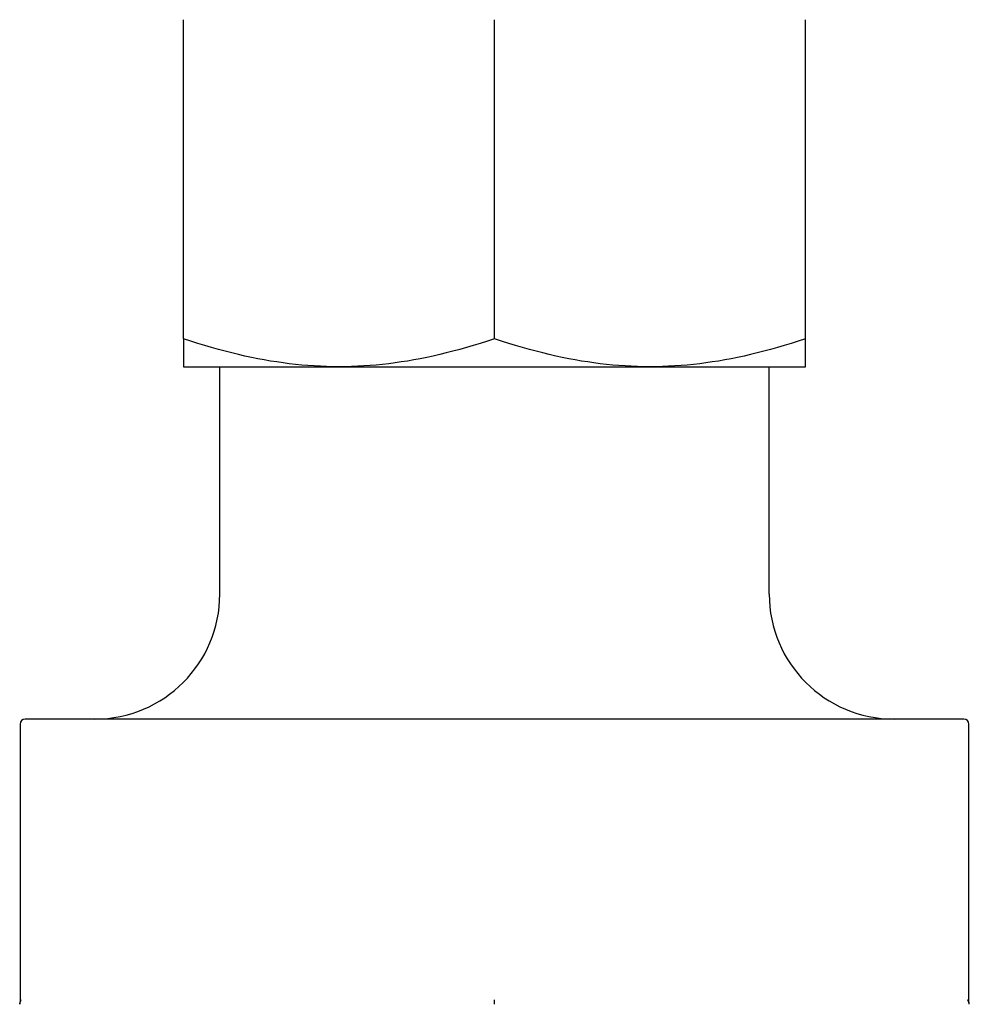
# Model space of a CAD drawing. Header units: millimetres. Extents: x 81 to 3803, y 32 to 438.
# Tile 11 of 16: x 443 to 481, y 257 to 297. Entities that reach past the tile are written whole.
import ezdxf

# ---------------------------------------------------------------- set-up
doc = ezdxf.new("R2010")
doc.units = ezdxf.units.MM
doc.layers.add('DETAIL', color=2, linetype='Continuous')

msp = doc.modelspace()

# ---------------------------------------------------------------- linework, layer by layer
at = {"layer": 'DETAIL'}
for p, q in [((449.186, 284.034), (449.186, 296.81)), ((461.636, 284.034), (461.636, 296.81)), ((474.086, 284.034), (474.086, 296.81)), ((449.186, 284.034), (449.186, 282.922)), ((474.086, 282.922), (474.086, 284.034)), ((449.186, 282.922), (455.411, 282.922)), ((450.636, 273.822), (450.636, 282.922)), ((455.411, 282.922), (467.861, 282.922)), ((467.861, 282.922), (474.086, 282.922)), ((472.636, 273.822), (472.636, 282.922)), ((444.56, 268.822), (442.836, 268.822)), ((459.912, 268.822), (444.56, 268.822)), ((463.36, 268.822), (459.912, 268.822)), ((478.712, 268.822), (463.36, 268.822)), ((480.436, 268.822), (478.712, 268.822)), ((442.636, 268.622), (442.636, 267.822)), ((480.636, 267.822), (480.636, 268.622)), ((442.636, 267.822), (442.636, 258.027)), ((480.636, 258.027), (480.636, 267.822)), ((442.636, 258.027), (442.636, 257.522)), ((480.636, 257.522), (480.636, 258.027)), ((461.636, 257.407), (461.636, 257.584))]:
    msp.add_line(p, q, dxfattribs=at)
at = {"layer": 'DETAIL', "flags": 128}
for points in [[(455.411, 282.922), (455.161, 282.924), (454.912, 282.93), (454.664, 282.939), (454.415, 282.953), (454.167, 282.97), (453.918, 282.991), (453.669, 283.015), (453.42, 283.044), (453.17, 283.076), (452.918, 283.112), (452.666, 283.151), (452.412, 283.195), (452.157, 283.242), (451.9, 283.294), (451.641, 283.349), (451.379, 283.408), (451.116, 283.472), (450.85, 283.539), (450.581, 283.611), (450.309, 283.686), (450.033, 283.767), (449.755, 283.851), (449.472, 283.94), (449.186, 284.034)], [(461.636, 284.034), (461.349, 283.94), (461.067, 283.851), (460.788, 283.767), (460.513, 283.686), (460.241, 283.611), (459.972, 283.539), (459.706, 283.472), (459.442, 283.408), (459.181, 283.349), (458.922, 283.294), (458.665, 283.242), (458.409, 283.195), (458.156, 283.151), (457.903, 283.112), (457.652, 283.076), (457.402, 283.044), (457.152, 283.015), (456.903, 282.991), (456.654, 282.97), (456.406, 282.953), (456.158, 282.939), (455.909, 282.93), (455.66, 282.924), (455.411, 282.922)], [(467.861, 282.922), (467.611, 282.924), (467.362, 282.93), (467.114, 282.939), (466.865, 282.953), (466.617, 282.97), (466.368, 282.991), (466.119, 283.015), (465.87, 283.044), (465.62, 283.076), (465.368, 283.112), (465.116, 283.151), (464.862, 283.195), (464.607, 283.242), (464.35, 283.294), (464.091, 283.349), (463.829, 283.408), (463.566, 283.472), (463.3, 283.539), (463.031, 283.611), (462.759, 283.686), (462.483, 283.767), (462.205, 283.851), (461.922, 283.94), (461.636, 284.034)], [(474.086, 284.034), (473.799, 283.94), (473.517, 283.851), (473.238, 283.767), (472.963, 283.686), (472.691, 283.611), (472.422, 283.539), (472.156, 283.472), (471.892, 283.408), (471.631, 283.349), (471.372, 283.294), (471.115, 283.242), (470.859, 283.195), (470.606, 283.151), (470.353, 283.112), (470.102, 283.076), (469.852, 283.044), (469.602, 283.015), (469.353, 282.991), (469.104, 282.97), (468.856, 282.953), (468.608, 282.939), (468.359, 282.93), (468.11, 282.924), (467.861, 282.922)], [(442.622, 257.407), (442.624, 257.415), (442.626, 257.422), (442.628, 257.43), (442.63, 257.437), (442.632, 257.445), (442.634, 257.452), (442.636, 257.46), (442.638, 257.467), (442.641, 257.475), (442.643, 257.482), (442.645, 257.49), (442.648, 257.497), (442.65, 257.504), (442.652, 257.512), (442.655, 257.519), (442.657, 257.526), (442.66, 257.534), (442.663, 257.541), (442.666, 257.548), (442.668, 257.555), (442.671, 257.563), (442.674, 257.57), (442.677, 257.577), (442.68, 257.584)], [(442.636, 257.522), (442.636, 257.517), (442.636, 257.513), (442.636, 257.508), (442.635, 257.503), (442.635, 257.498), (442.635, 257.493), (442.635, 257.489), (442.634, 257.484), (442.634, 257.479), (442.633, 257.474), (442.633, 257.469), (442.632, 257.465), (442.632, 257.46), (442.631, 257.455), (442.631, 257.45), (442.63, 257.445), (442.629, 257.441), (442.628, 257.436), (442.627, 257.431), (442.626, 257.426), (442.625, 257.421), (442.624, 257.417), (442.623, 257.412), (442.622, 257.407)], [(480.649, 257.407), (480.647, 257.415), (480.645, 257.422), (480.644, 257.43), (480.642, 257.437), (480.639, 257.445), (480.637, 257.452), (480.635, 257.46), (480.633, 257.467), (480.631, 257.475), (480.629, 257.482), (480.626, 257.49), (480.624, 257.497), (480.621, 257.504), (480.619, 257.512), (480.617, 257.519), (480.614, 257.526), (480.611, 257.534), (480.609, 257.541), (480.606, 257.548), (480.603, 257.555), (480.6, 257.563), (480.597, 257.57), (480.594, 257.577), (480.591, 257.584)], [(480.649, 257.407), (480.648, 257.412), (480.647, 257.417), (480.646, 257.421), (480.645, 257.426), (480.644, 257.431), (480.643, 257.436), (480.642, 257.441), (480.642, 257.445), (480.641, 257.45), (480.64, 257.455), (480.64, 257.46), (480.639, 257.465), (480.639, 257.469), (480.638, 257.474), (480.638, 257.479), (480.637, 257.484), (480.637, 257.489), (480.637, 257.493), (480.636, 257.498), (480.636, 257.503), (480.636, 257.508), (480.636, 257.513), (480.636, 257.517), (480.636, 257.522)]]:
    msp.add_lwpolyline(points, dxfattribs=at)
at = {"layer": 'DETAIL'}
for centre, radius, start, end in [((445.636, 273.822), 5, 270, 0), ((477.636, 273.822), 5, 180, 270), ((442.836, 268.622), 0.2, 90, 180), ((480.436, 268.622), 0.2, 0, 90)]:
    msp.add_arc(centre, radius, start, end, dxfattribs=at)

doc.saveas('drawing.dxf')
